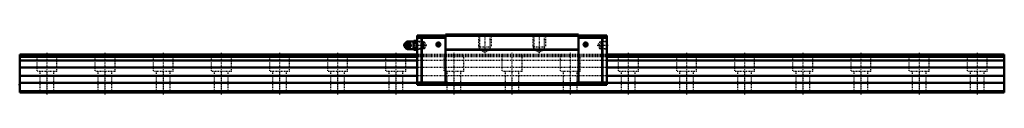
# Model space of a CAD drawing. Header units: millimetres. Extents: x -35 to 1235, y -2 to 76.
import ezdxf

# ---------------------------------------------------------------- set-up
doc = ezdxf.new("R2010")
doc.units = ezdxf.units.MM
doc.linetypes.add('Center', pattern=[1.5, 0.45, -0.5, 0.05, -0.5])
doc.linetypes.add('Dashed', pattern=[2, 1, -1])
for name, color, linetype, lineweight in [('2d ConnectionPoints', 7, 'Continuous', 50), ('AM_0', 7, 'Continuous', 50), ('AM_4', 3, 'Continuous', 25), ('AM_5', 3, 'Continuous', 25), ('AM_7', 7, 'Center', 25), ('AM_9', 6, 'Dashed', 25)]:
    doc.layers.add(name, color=color, linetype=linetype, lineweight=lineweight)

# ---------------------------------------------------------------- blocks, each defined once
blk = doc.blocks.new('1_B_PT1_8_SRN_grease_nipple_joint_0_in_9e6e9hgvh49esyejrf4sak0we________0')
at = {"layer": 'AM_0'}
for p, q in [((463.4, 64.2), (463.6, 64.5)), ((463.6, 64.5), (467.8, 64.5)), ((472.9, 65.8), (465.3, 65.8)), ((473.4, 66.8), (472.9, 65.9)), ((472.9, 65.9), (472.9, 56.1)), ((473.4, 66.8), (477, 66.8)), ((473.4, 63.9), (477, 63.9)), ((477.6, 65.9), (477, 66.8)), ((461.6, 63), (461.3, 62.4)), ((461.3, 59.6), (461.6, 59)), ((463.6, 57.5), (463.4, 57.8)), ((463.6, 57.5), (467.8, 57.5)), ((465.3, 56.2), (472.9, 56.2)), ((469.3, 61), (469.7, 61)), ((472.9, 56.1), (473.4, 55.2)), ((473.4, 58.1), (477, 58.1)), ((473.4, 55.2), (477, 55.2)), ((477, 55.2), (477.6, 56.1))]:
    blk.add_line(p, q, dxfattribs=at)
for points in [[(467.4, 64.5), (467.6, 63.9), (467.8, 63.4), (468, 63), (468.2, 62.5), (468.5, 62), (468.8, 61.6), (469.3, 61)], [(469.7, 61), (469.4, 61.7), (469.2, 62.1), (469, 62.5), (468.7, 63.1), (468.4, 63.7), (468.1, 64.1), (467.8, 64.5)], [(473.4, 66.8), (473.2, 66.4), (473, 66), (472.9, 65.6), (472.9, 65.2), (473.1, 64.6), (473.4, 63.9)], [(473.4, 63.9), (473, 62.5), (472.9, 61.7), (472.9, 61), (473, 60.2), (473, 59.5), (473.4, 58.1)], [(477, 63.9), (477.2, 64.3), (477.4, 64.6), (477.5, 65), (477.5, 65.4), (477.3, 66.1), (477, 66.8)], [(477, 58.1), (477.4, 59.5), (477.5, 60.3), (477.5, 61), (477.4, 61.8), (477.4, 62.5), (477, 63.9)], [(469.3, 61), (468.8, 60.4), (468.5, 59.9), (468.2, 59.5), (468, 59), (467.8, 58.5), (467.6, 58.1), (467.4, 57.5)], [(467.8, 57.5), (468.3, 58.2), (468.6, 58.6), (468.8, 59), (469.1, 59.6), (469.4, 60.2), (469.5, 60.6), (469.7, 61)], [(473.4, 58.1), (473.2, 57.7), (473, 57.4), (472.9, 57), (472.9, 56.6), (473.1, 55.9), (473.4, 55.2)], [(477, 55.2), (477.2, 55.6), (477.4, 56), (477.5, 56.4), (477.5, 56.8), (477.3, 57.4), (477, 58.1)]]:
    blk.add_lwpolyline(points, dxfattribs=at)
for centre, radius, start, end in [((465.3, 62.8), 3, 90, 159.9436), ((464.1, 61), 3.3, 270, 90), ((465.3, 59.2), 3, 200.0564, 270)]:
    blk.add_arc(centre, radius, start, end, dxfattribs=at)
blk.add_ellipse((464.1, 61), major_axis=(0, 3.3), ratio=0.927184, start_param=2.207257, end_param=7.217521, dxfattribs=at)
for major_axis in [(0, 2.42), (0, -1.01)]:
    blk.add_ellipse((463.1, 61), major_axis=major_axis, ratio=0.927184, dxfattribs=at)
at = {"layer": 'AM_4'}
for p, q in [((465.3, 65.8), (465.3, 64.5)), ((465.3, 57.5), (465.3, 56.2))]:
    blk.add_line(p, q, dxfattribs=at)
blk.add_ellipse((464.9, 61), major_axis=(0, 2.94), ratio=0.927184, start_param=3.533104, end_param=5.891674, dxfattribs=at)
at = {"layer": 'AM_5', "linetype": 'Dashed'}
for p, q in [((477.6, 65.9), (478.5, 65.3)), ((485.5, 65.1), (478.5, 65.3)), ((478.6, 56.1), (478.6, 65.9)), ((477.6, 56.1), (478.5, 56.7)), ((485.5, 56.9), (478.5, 56.7))]:
    blk.add_line(p, q, dxfattribs=at)
at = {"layer": 'AM_7'}
for p, q in [((464.1, 57.5), (464.1, 64.5)), ((460.6, 61), (490.2, 61))]:
    blk.add_line(p, q, dxfattribs=at)
at = {"layer": 'AM_9'}
for p, q in [((465.3, 64.5), (465.3, 57.5)), ((485, 65.7), (477.6, 65.9)), ((485.6, 65.1), (485, 65.7)), ((485, 65.7), (485, 56.3)), ((485.6, 65.1), (485.6, 56.9)), ((461.8, 61), (462.2, 61)), ((462.4, 62.8), (462.4, 59.2)), ((477.6, 56.1), (485, 56.3)), ((485, 56.3), (485.6, 56.9))]:
    blk.add_line(p, q, dxfattribs=at)
for points in [[(464, 64.5), (463.8, 63.8), (463.6, 63.4), (463.4, 63), (463.1, 62.4), (462.8, 61.8), (462.5, 61.4), (462.2, 61)], [(462.2, 61.4), (462.3, 61.6), (462.4, 62), (462.5, 62.3), (462.7, 62.6), (462.9, 62.9), (463.2, 63.2), (463.4, 63.4), (463.8, 63.6), (464.1, 63.7), (464.4, 63.8), (464.8, 63.9), (465.1, 63.8), (465.5, 63.8), (465.8, 63.6), (466.1, 63.5)], [(462.4, 62.6), (462.6, 63), (462.9, 63.5), (463.2, 63.9), (463.4, 64.2)], [(464.9, 57.8), (464.7, 57.8), (464.4, 57.8), (464.1, 57.9), (463.8, 58), (463.5, 58.1), (463.1, 58.6), (462.7, 59.2), (462.6, 59.7), (462.5, 60.3), (462.5, 61.2), (462.5, 62.1), (462.6, 62.6), (462.8, 63), (463, 63.4), (463.3, 63.7), (463.6, 63.9), (463.9, 64.1), (464.5, 64.2), (464.9, 64.2)], [(464.9, 64.2), (465, 64.1), (465.1, 64.1), (465.2, 64), (465.3, 64)], [(465.3, 58), (466, 58.4), (466.5, 58.7), (466.9, 59.1), (467.3, 59.5), (467.6, 59.9), (467.8, 60.3), (467.9, 60.7), (467.9, 61.1), (467.8, 61.6), (467.7, 62), (467.4, 62.4), (467.1, 62.8), (466.7, 63.1), (466.2, 63.5), (465.6, 63.9), (465.3, 64)], [(461.8, 61), (461.9, 61.6), (462, 61.8)], [(462, 60.2), (461.9, 60.4), (461.8, 61)], [(462.2, 61), (462.2, 61.2), (462.2, 61.4)], [(462.2, 61), (462.7, 60.3), (462.9, 59.9), (463.2, 59.5), (463.5, 58.9), (463.7, 58.3), (463.9, 57.9), (464, 57.5)], [(462.2, 60.6), (462.2, 60.8), (462.2, 61)], [(466.1, 58.6), (465.9, 58.4), (465.5, 58.3), (465.2, 58.2), (464.8, 58.1), (464.5, 58.2), (464.1, 58.2), (463.8, 58.4), (463.5, 58.6), (463.2, 58.8), (462.9, 59), (462.7, 59.4), (462.5, 59.7), (462.4, 60), (462.3, 60.4), (462.2, 60.6)], [(463.4, 57.8), (463.2, 58.1), (462.8, 58.6), (462.6, 59), (462.4, 59.4)], [(465.3, 58), (465.2, 58), (465.1, 57.9), (465, 57.9), (464.9, 57.8)]]:
    blk.add_lwpolyline(points, dxfattribs=at)
for centre, start, end in [((465.3, 62.8), 159.9436, 180), ((465.3, 59.2), 180, 200.0564)]:
    blk.add_arc(centre, 3, start, end, dxfattribs=at)
blk.add_ellipse((464.7, 61), major_axis=(0, -2.94), ratio=0.927184, dxfattribs=at)
for centre, major_axis, start_param, end_param in [((466.1, 61), (0, -3.44), 3.553259, 5.871519), ((464.9, 61), (0, 2.94), 5.891674, 6.845665), ((466.1, 61), (0, 3.44), 2.729926, 6.694852), ((464.1, 61), (0, 3.3), 0.934336, 2.207257), ((464.9, 61), (0, 2.94), 1.550664, 1.594897), ((464.9, 61), (0, 2.94), 2.583472, 3.533104)]:
    blk.add_ellipse(centre, major_axis=major_axis, ratio=0.927184, start_param=start_param, end_param=end_param, dxfattribs=at)
blk = doc.blocks.new('2_SRN65RSSB_PT1_81_Slide25_55_0_in_9e6e9hgvh49esyejrf4sak0we________0')
at = {"layer": 'AM_0'}
for p, q in [((477.6, 73.6), (477.6, 10)), ((483.2, 73.6), (477.6, 73.6)), ((483.2, 70.6), (477.6, 70.6)), ((483.2, 73.1), (483.7, 73.6)), ((483.2, 73.6), (483.2, 73.1)), ((483.7, 70.6), (483.2, 71.1)), ((483.2, 71.1), (483.2, 12.5)), ((514.1, 73.6), (483.7, 73.6)), ((483.7, 70.6), (483.7, 13)), ((514.1, 70.6), (483.7, 70.6)), ((514.1, 75), (514.1, 10)), ((685.8, 75), (514.1, 75)), ((685.8, 73), (514.1, 73)), ((685.8, 75), (685.8, 10)), ((685.8, 73.6), (716.3, 73.6)), ((685.8, 70.6), (716.3, 70.6)), ((716.8, 73.1), (716.3, 73.6)), ((716.3, 70.6), (716.8, 71.1)), ((716.3, 70.6), (716.3, 13)), ((716.8, 73.6), (722.5, 73.6)), ((716.8, 73.6), (716.8, 73.1)), ((716.8, 71.1), (716.8, 12.5)), ((716.8, 70.6), (722.5, 70.6)), ((722.5, 73.6), (722.5, 10)), ((685.8, 55.5), (514.1, 55.5)), ((685.8, 55), (514.1, 55)), ((483.2, 13), (477.6, 13)), ((483.2, 12.5), (483.7, 13)), ((514.1, 13), (483.7, 13)), ((685.8, 13), (716.3, 13)), ((716.8, 12.5), (716.3, 13)), ((716.8, 13), (722.5, 13)), ((722.5, 10), (477.6, 10)), ((685.8, 12), (514.1, 12))]:
    blk.add_line(p, q, dxfattribs=at)
for centre in [(505.1, 62), (694.9, 62)]:
    blk.add_circle(centre, 2.6, dxfattribs=at)
at = {"layer": 'AM_5', "linetype": 'Dashed'}
for p, q in [((486.3, 65.1), (485.5, 65.7)), ((485.6, 65.7), (485.6, 56.3)), ((557, 75), (557, 59)), ((573, 75), (573, 59)), ((627, 75), (627, 59)), ((643, 75), (643, 59)), ((713.8, 65.1), (714.6, 65.7)), ((722.5, 65.9), (714.6, 65.7)), ((714.6, 65.7), (714.6, 56.3)), ((486.3, 56.9), (485.5, 56.3)), ((558.1, 57.4), (557, 59)), ((557, 59), (573, 59)), ((571.9, 57.4), (573, 59)), ((628.1, 57.4), (627, 59)), ((627, 59), (643, 59)), ((641.9, 57.4), (643, 59)), ((713.8, 56.9), (714.6, 56.3)), ((722.5, 56.1), (714.6, 56.3))]:
    blk.add_line(p, q, dxfattribs=at)
at = {"layer": 'AM_7'}
for p, q in [((505.1, 59.3), (505.1, 64.7)), ((565, 76.2), (565, 50.6)), ((635, 76.2), (635, 50.6)), ((694.9, 59.3), (694.9, 64.7)), ((502.4, 62), (507.9, 62)), ((692.1, 62), (697.6, 62)), ((709.9, 61), (723.2, 61))]:
    blk.add_line(p, q, dxfattribs=at)
at = {"layer": 'AM_9'}
for p, q in [((478.1, 65.3), (477.6, 65.9)), ((487.3, 65), (478.1, 65.3)), ((478.1, 65.3), (478.1, 56.7)), ((489.6, 61), (487.3, 65)), ((487.3, 65), (487.3, 57)), ((685.8, 74), (514.1, 74)), ((557, 75), (558.1, 73.9)), ((558.1, 73.9), (558.1, 55.8)), ((558.1, 73.9), (571.9, 73.9)), ((571.9, 73.9), (573, 75)), ((571.9, 55.8), (571.9, 73.9)), ((627, 75), (628.1, 73.9)), ((628.1, 73.9), (628.1, 55.8)), ((628.1, 73.9), (641.9, 73.9)), ((641.9, 73.9), (643, 75)), ((641.9, 55.8), (641.9, 73.9)), ((712.8, 65), (710.5, 61)), ((722, 65.3), (712.8, 65)), ((712.8, 65), (712.8, 57)), ((722.5, 65.8), (722, 65.3)), ((722, 65.3), (722, 56.7)), ((477.6, 56.1), (478.1, 56.7)), ((478.1, 56.7), (487.3, 57)), ((487.3, 57), (489.6, 61)), ((558.1, 55.8), (565, 51.8)), ((558.1, 55.8), (571.9, 55.8)), ((565, 51.8), (571.9, 55.8)), ((628.1, 55.8), (641.9, 55.8)), ((628.1, 55.8), (635, 51.8)), ((635, 51.8), (641.9, 55.8)), ((710.5, 61), (712.8, 57)), ((712.8, 57), (722, 56.7)), ((722, 56.7), (722.5, 56.2)), ((722.5, 49), (477.6, 49)), ((722.5, 47.3), (477.6, 47.3)), ((722.5, 46.5), (477.6, 46.5)), ((722.5, 46.3), (477.6, 46.3)), ((722.5, 41.5), (477.6, 41.5)), ((722.5, 32.5), (477.6, 32.5)), ((722.5, 21.5), (477.6, 21.5)), ((722.5, 12.5), (477.6, 12.5))]:
    blk.add_line(p, q, dxfattribs=at)
blk = doc.blocks.new('3_SRG65R127035_Track_0_in_9e6e9hgvh49esyejrf4sak0we________0')
at = {"layer": 'AM_0'}
for p, q in [((-35, 49), (-35, 0)), ((477.55, 49), (-35, 49)), ((477.55, 47.34), (-35, 47.34)), ((477.55, 46.51), (-35, 46.51)), ((477.55, 46.26), (-35, 46.26)), ((477.55, 41.5), (-35, 41.5)), ((1235, 49), (722.45, 49)), ((1235, 47.34), (722.45, 47.34)), ((1235, 46.51), (722.45, 46.51)), ((1235, 46.26), (722.45, 46.26)), ((1235, 41.5), (722.45, 41.5)), ((1235, 49), (1235, 0)), ((477.55, 32.5), (-35, 32.5)), ((1235, 32.5), (722.45, 32.5)), ((477.55, 21.5), (-35, 21.5)), ((1235, 21.5), (722.45, 21.5)), ((477.55, 12.5), (-35, 12.5)), ((1235, 2), (-35, 2)), ((1235, 0), (-35, 0)), ((1235, 12.5), (722.45, 12.5))]:
    blk.add_line(p, q, dxfattribs=at)
at = {"layer": 'AM_7'}
for p, q in [((0, 51.45), (0, -2.45)), ((75, 51.45), (75, -2.45)), ((150, 51.45), (150, -2.45)), ((225, 51.45), (225, -2.45)), ((300, 51.45), (300, -2.45)), ((375, 51.45), (375, -2.45)), ((450, 51.45), (450, -2.45)), ((525, 51.45), (525, -2.45)), ((600, 51.45), (600, -2.45)), ((675, 51.45), (675, -2.45)), ((750, 51.45), (750, -2.45)), ((825, 51.45), (825, -2.45)), ((900, 51.45), (900, -2.45)), ((975, 51.45), (975, -2.45)), ((1050, 51.45), (1050, -2.45)), ((1125, 51.45), (1125, -2.45)), ((1200, 51.45), (1200, -2.45))]:
    blk.add_line(p, q, dxfattribs=at)
at = {"layer": 'AM_9'}
for p, q in [((-13, 49), (-13, 27)), ((13, 27), (13, 49)), ((62, 49), (62, 27)), ((88, 27), (88, 49)), ((137, 49), (137, 27)), ((163, 27), (163, 49)), ((212, 49), (212, 27)), ((238, 27), (238, 49)), ((287, 49), (287, 27)), ((313, 27), (313, 49)), ((362, 49), (362, 27)), ((388, 27), (388, 49)), ((437, 49), (437, 27)), ((463, 27), (463, 49)), ((722.45, 49), (477.55, 49)), ((722.45, 47.34), (477.55, 47.34)), ((722.45, 46.51), (477.55, 46.51)), ((722.45, 46.26), (477.55, 46.26)), ((722.45, 41.5), (477.55, 41.5)), ((512, 49), (512, 27)), ((538, 27), (538, 49)), ((587, 49), (587, 27)), ((613, 27), (613, 49)), ((662, 49), (662, 27)), ((688, 27), (688, 49)), ((737, 49), (737, 27)), ((763, 27), (763, 49)), ((812, 49), (812, 27)), ((838, 27), (838, 49)), ((887, 49), (887, 27)), ((913, 27), (913, 49)), ((962, 49), (962, 27)), ((988, 27), (988, 49)), ((1037, 49), (1037, 27)), ((1063, 27), (1063, 49)), ((1112, 49), (1112, 27)), ((1138, 27), (1138, 49)), ((1187, 49), (1187, 27)), ((1213, 27), (1213, 49)), ((13, 27), (-13, 27)), ((-9, 27), (-9, 0)), ((9, 0), (9, 27)), ((88, 27), (62, 27)), ((66, 27), (66, 0)), ((84, 0), (84, 27)), ((163, 27), (137, 27)), ((141, 27), (141, 0)), ((159, 0), (159, 27)), ((238, 27), (212, 27)), ((216, 27), (216, 0)), ((234, 0), (234, 27)), ((313, 27), (287, 27)), ((291, 27), (291, 0)), ((309, 0), (309, 27)), ((388, 27), (362, 27)), ((366, 27), (366, 0)), ((384, 0), (384, 27)), ((463, 27), (437, 27)), ((441, 27), (441, 0)), ((459, 0), (459, 27)), ((722.45, 32.5), (477.55, 32.5)), ((538, 27), (512, 27)), ((516, 27), (516, 0)), ((534, 0), (534, 27)), ((613, 27), (587, 27)), ((591, 27), (591, 0)), ((609, 0), (609, 27)), ((688, 27), (662, 27)), ((666, 27), (666, 0)), ((684, 0), (684, 27)), ((763, 27), (737, 27)), ((741, 27), (741, 0)), ((759, 0), (759, 27)), ((838, 27), (812, 27)), ((816, 27), (816, 0)), ((834, 0), (834, 27)), ((913, 27), (887, 27)), ((891, 27), (891, 0)), ((909, 0), (909, 27)), ((988, 27), (962, 27)), ((966, 27), (966, 0)), ((984, 0), (984, 27)), ((1063, 27), (1037, 27)), ((1041, 27), (1041, 0)), ((1059, 0), (1059, 27)), ((1138, 27), (1112, 27)), ((1116, 27), (1116, 0)), ((1134, 0), (1134, 27)), ((1213, 27), (1187, 27)), ((1191, 27), (1191, 0)), ((1209, 0), (1209, 27)), ((722.45, 21.5), (477.55, 21.5)), ((722.45, 12.5), (477.55, 12.5))]:
    blk.add_line(p, q, dxfattribs=at)

msp = doc.modelspace()

# ---------------------------------------------------------------- linework, layer by layer
at = {"layer": '2d ConnectionPoints'}
for p in [(477.55, 61), (505.15, 62), (505.15, 62), (694.85, 62), (694.85, 62), (722.45, 61), (-35, 10), (0, 0), (0, 0), (600, 10)]:
    msp.add_point(p, dxfattribs=at)

# ---------------------------------------------------------------- block references
for name in ['1_B_PT1_8_SRN_grease_nipple_joint_0_in_9e6e9hgvh49esyejrf4sak0we________0', '2_SRN65RSSB_PT1_81_Slide25_55_0_in_9e6e9hgvh49esyejrf4sak0we________0', '3_SRG65R127035_Track_0_in_9e6e9hgvh49esyejrf4sak0we________0']:
    msp.add_blockref(name, (0, 0))

doc.saveas('drawing.dxf')
